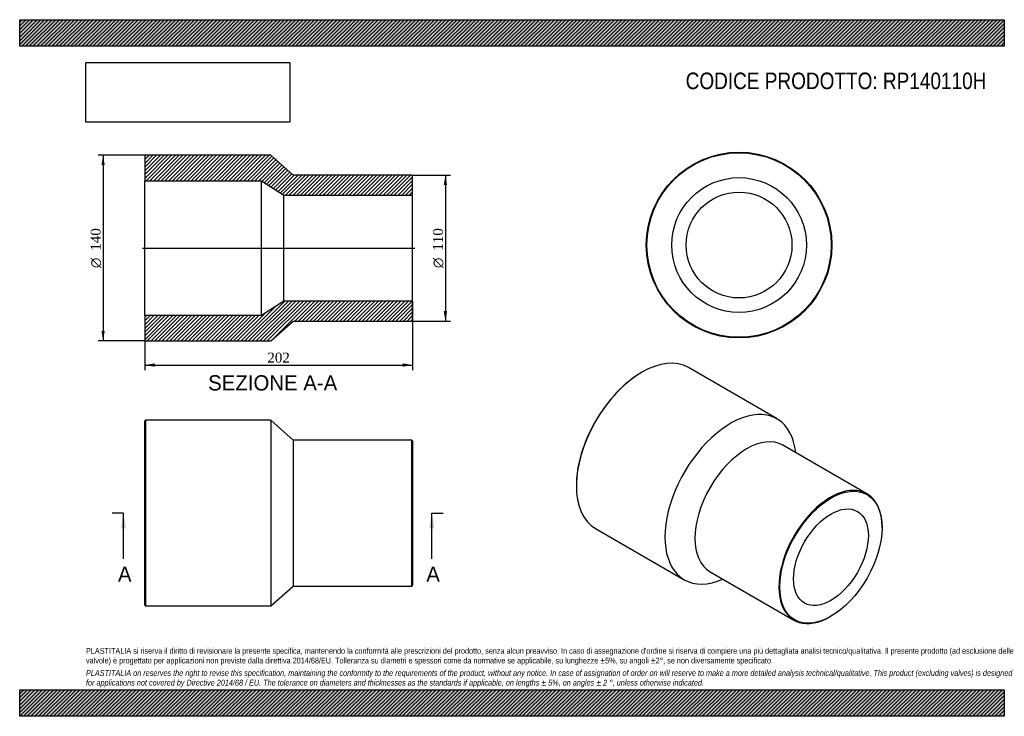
# Model space of a CAD drawing. Header units: millimetres. Extents: x 0 to 742, y 0 to 525.
import ezdxf
from ezdxf.enums import TextEntityAlignment as Align
from ezdxf.lldxf.tags import DXFTag

# ---------------------------------------------------------------- set-up
doc = ezdxf.new("R2010")
doc.units = ezdxf.units.MM
doc.header["$LTSCALE"] = 2.5
for name, color, linetype in [('Default', 7, 'Continuous'), ('DV4_Default', 7, 'Continuous'), ('RP140110H', 7, 'Continuous')]:
    doc.layers.add(name, color=color, linetype=linetype)
doc.styles.add('SEACAD_Solid_Edge_ANSI', font='seans.ttf')
doc.styles.add('SEACAD_Solid_Edge_ANSI1_Symbols', font='semeca1.ttf')
doc.styles.add('SEACAD_Times_New_Roman', font='times.ttf')
tags = doc.linetypes.add('CENTER2', pattern=[28.575, 19.05, -3.175, 3.175, -3.175]).pattern_tags.tags
tags[10:11] = [DXFTag(74, 4), DXFTag(75, 0), DXFTag(340, '0'), DXFTag(46, 0.0), DXFTag(50, 0.0), DXFTag(44, 0.0), DXFTag(45, 0.0)]
tags[8:9] = [DXFTag(74, 4), DXFTag(75, 0), DXFTag(340, '0'), DXFTag(46, 0.0), DXFTag(50, 0.0), DXFTag(44, 0.0), DXFTag(45, 0.0)]
tags[6:7] = [DXFTag(74, 4), DXFTag(75, 0), DXFTag(340, '0'), DXFTag(46, 0.0), DXFTag(50, 0.0), DXFTag(44, 0.0), DXFTag(45, 0.0)]
tags[4:5] = [DXFTag(74, 4), DXFTag(75, 0), DXFTag(340, '0'), DXFTag(46, 0.0), DXFTag(50, 0.0), DXFTag(44, 0.0), DXFTag(45, 0.0)]
doc.dimstyles.new('ANSImm', dxfattribs={"dimtxt": 7.5, "dimasz": 7.5, "dimexe": 3.75, "dimexo": 0, "dimgap": 1.875, "dimtad": 1, "dimdsep": 46, "dimtxsty": 'SEACAD_Times_New_Roman', "dimblk1": '_SE_FILLED', "dimblk2": '_SE_FILLED', "dimsah": 1, "dimcen": 3.75, "dimazin": 0, "dimtfac": 0.85, "dimtdec": 3, "dimtofl": 0, "dimtmove": 0, "dimatfit": 3, "dimfxl": 1, "dimarcsym": 0})
picture_1 = doc.add_image_def('image1.jpg', size_in_pixel=(4302, 1260))

# ---------------------------------------------------------------- blocks, each defined once
blk = doc.blocks.new('SE')
at = {"layer": 'RP140110H', "color": 7, "linetype": 'Continuous'}
for p, q in [((94.8, 223.13), (94.3, 222.63)), ((94.8, 223.13), (94.8, 83.13)), ((189.3, 223.13), (94.8, 223.13)), ((189.3, 223.13), (189.3, 83.13)), ((206.3, 208.13), (189.3, 223.13)), ((94.3, 83.63), (94.3, 222.63)), ((206.3, 208.13), (206.3, 98.13)), ((295.8, 208.13), (206.3, 208.13)), ((295.8, 98.13), (295.8, 208.13)), ((296.3, 207.63), (295.8, 208.13)), ((296.3, 207.63), (296.3, 98.63)), ((189.3, 83.13), (206.3, 98.13)), ((206.3, 98.13), (295.8, 98.13)), ((295.8, 98.13), (296.3, 98.63)), ((94.3, 83.63), (94.8, 83.13)), ((94.8, 83.13), (189.3, 83.13))]:
    blk.add_line(p, q, dxfattribs=at)
blk = doc.blocks.new('SE1')
at = {"layer": 'RP140110H', "color": 7, "linetype": 'Continuous'}
for p, q in [((571.09, 224.19), (504.27, 262.77)), ((469.27, 259.3), (468.92, 259.1)), ((638.9, 167.72), (575.61, 204.26)), ((419.77, 173.98), (419.77, 173.57)), ((434.27, 141.52), (501.09, 102.94)), ((650.29, 142.13), (650.29, 142.54)), ((520.61, 109), (583.9, 72.46)), ((611.4, 75.18), (611.75, 75.38))]:
    blk.add_line(p, q, dxfattribs=at)
for centre, major_axis, start_param, end_param in [((469.27, 202.15), (-35, -60.62), 3.141593, 6.283185), ((468.92, 202.35), (34.75, 60.19), 0.785398, 2.356195), ((536.09, 163.57), (-35, -60.62), 2.474646, 6.283185), ((548.11, 156.63), (-27.5, -47.63), 3.141593, 6.283185), ((611.4, 120.09), (27.5, 47.63), 0, 3.926991), ((611.4, 120.09), (27.5, 47.63), 5.497787, 6.283185), ((536.09, 163.57), (-35, -60.62), 0, 0.666946)]:
    blk.add_ellipse(centre, major_axis=major_axis, ratio=0.57735, start_param=start_param, end_param=end_param, dxfattribs=at)
for major_axis in [(-27.25, -47.2), (-19.95, -34.55)]:
    blk.add_ellipse((611.75, 119.88), major_axis=major_axis, ratio=0.57735, dxfattribs=at)
blk = doc.blocks.new('SE2')
at = {"layer": 'RP140110H', "color": 7, "linetype": 'Continuous'}
for radius in [70, 69.5, 50.8, 39.9]:
    blk.add_circle((542.46, 355.16), radius, dxfattribs=at)
blk = doc.blocks.new('SE4')
at = {"color": 7, "linetype": 'Continuous', "style": 'SEACAD_Solid_Edge_ANSI'}
blk.add_text('A', height=11.5, dxfattribs=at).set_placement((74.11, 112.88), align=Align.TOP_LEFT)
blk = doc.blocks.new('SE5')
at = {"color": 7, "linetype": 'Continuous', "style": 'SEACAD_Solid_Edge_ANSI'}
blk.add_text('A', height=11.5, dxfattribs=at).set_placement((306.61, 112.88), align=Align.TOP_LEFT)
blk = doc.blocks.new('SEANNOT_GROUP')
at = {"linetype": 'Continuous'}
blk.add_hatch(color=7, dxfattribs=at).paths.add_polyline_path([(80.17, 141.63), (78.26, 153.13), (76.34, 141.63)])
at = {"color": 7, "linetype": 'Continuous'}
blk.add_lwpolyline([(78.26, 118.63), (78.26, 153.13)], dxfattribs=at)
blk = doc.blocks.new('SEANNOT_GROUP1')
at = {"linetype": 'Continuous'}
blk.add_hatch(color=7, dxfattribs=at).paths.add_polyline_path([(312.67, 141.63), (310.76, 153.13), (308.84, 141.63)])
at = {"color": 7, "linetype": 'Continuous'}
blk.add_lwpolyline([(310.76, 118.63), (310.76, 153.13)], dxfattribs=at)
blk = doc.blocks.new('SE3')
at = {"layer": 'Default', "color": 7, "linetype": 'CENTER2'}
for p, q in [((78.26, 153.13), (69.63, 153.13)), ((310.76, 153.13), (319.38, 153.13))]:
    blk.add_line(p, q, dxfattribs=at)
at = {"layer": 'Default', "color": 7, "linetype": 'CENTER2', "const_width": 0.0001}
blk.add_lwpolyline([(78.26, 153.13), (310.76, 153.13)], dxfattribs=at)
at = {"layer": 'Default'}
for name in ['SEANNOT_GROUP', 'SEANNOT_GROUP1', 'SE4', 'SE5']:
    blk.add_blockref(name, (0, 0), dxfattribs=at)
blk = doc.blocks.new('SE6')
at = {"layer": 'RP140110H', "linetype": 'Continuous'}
h = blk.add_hatch(dxfattribs=at)
h.set_pattern_fill('LINE', scale=0.62992, angle=45, style=0)
h.paths.add_polyline_path([(206.3, 407.88), (189.3, 422.88), (94.8, 422.88), (94.3, 422.38), (94.3, 403.68), (182.3, 403.68), (199.3, 392.78), (296.3, 392.78), (296.3, 407.38), (295.8, 407.88)])
h = blk.add_hatch(dxfattribs=at)
h.set_pattern_fill('LINE', scale=0.62992, angle=45, style=0)
h.paths.add_polyline_path([(189.3, 282.88), (206.3, 297.88), (295.8, 297.88), (296.3, 298.38), (296.3, 312.98), (199.3, 312.98), (182.3, 302.08), (94.3, 302.08), (94.3, 283.38), (94.8, 282.88)])
at = {"layer": 'DV4_Default', "color": 7, "linetype": 'CENTER2'}
blk.add_line((92.55, 352.88), (298.05, 352.88), dxfattribs=at)
at = {"layer": 'RP140110H', "color": 7, "linetype": 'Continuous'}
for p, q in [((94.3, 422.38), (94.8, 422.88)), ((94.3, 422.38), (94.3, 403.68)), ((189.3, 422.88), (94.8, 422.88)), ((206.3, 407.88), (189.3, 422.88)), ((94.3, 302.08), (94.3, 403.68)), ((94.3, 403.68), (182.3, 403.68)), ((182.3, 302.08), (182.3, 403.68)), ((182.3, 403.68), (199.3, 392.78)), ((295.8, 407.88), (206.3, 407.88)), ((295.8, 407.88), (296.3, 407.38)), ((296.3, 392.78), (296.3, 407.38)), ((199.3, 312.98), (199.3, 392.78)), ((199.3, 392.78), (296.3, 392.78)), ((296.3, 312.98), (296.3, 392.78)), ((199.3, 312.98), (182.3, 302.08)), ((296.3, 312.98), (199.3, 312.98)), ((296.3, 298.38), (296.3, 312.98)), ((182.3, 302.08), (94.3, 302.08)), ((94.3, 302.08), (94.3, 283.38)), ((189.3, 282.88), (206.3, 297.88)), ((206.3, 297.88), (295.8, 297.88)), ((296.3, 298.38), (295.8, 297.88)), ((94.8, 282.88), (94.3, 283.38)), ((94.8, 282.88), (189.3, 282.88))]:
    blk.add_line(p, q, dxfattribs=at)
blk = doc.blocks.new('GDimGGroup')
at = {"layer": 'Default', "linetype": 'Continuous'}
for points in [[(322.29, 400.38), (321.04, 407.88), (319.79, 400.38)], [(322.29, 305.38), (319.79, 305.38), (321.04, 297.88)]]:
    blk.add_hatch(color=7, dxfattribs=at).paths.add_polyline_path(points)
at = {"layer": 'Default', "color": 7, "linetype": 'Continuous'}
for p, q in [((295.8, 407.88), (324.79, 407.88)), ((321.04, 407.88), (321.04, 297.88)), ((295.8, 297.88), (324.79, 297.88))]:
    blk.add_line(p, q, dxfattribs=at)
for s, style, p in [('110', 'SEACAD_Times_New_Roman', (311.67, 350.88)), ('O', 'SEACAD_Solid_Edge_ANSI1_Symbols', (311.67, 337.82))]:
    blk.add_text(s, height=7.5, rotation=90, dxfattribs=dict(at, style=style)).set_placement(p, align=Align.TOP_LEFT)
blk = doc.blocks.new('GDimGGroup1')
at = {"layer": 'Default', "linetype": 'Continuous'}
for points in [[(61.63, 415.38), (64.13, 415.38), (62.88, 422.88)], [(61.63, 290.38), (62.88, 282.88), (64.13, 290.38)]]:
    blk.add_hatch(color=7, dxfattribs=at).paths.add_polyline_path(points)
at = {"layer": 'Default', "color": 7, "linetype": 'Continuous'}
for p, q in [((94.8, 422.88), (59.13, 422.88)), ((62.88, 422.88), (62.88, 282.88)), ((94.8, 282.88), (59.13, 282.88))]:
    blk.add_line(p, q, dxfattribs=at)
for s, style, p in [('140', 'SEACAD_Times_New_Roman', (53.51, 350.88)), ('O', 'SEACAD_Solid_Edge_ANSI1_Symbols', (53.51, 337.82))]:
    blk.add_text(s, height=7.5, rotation=90, dxfattribs=dict(at, style=style)).set_placement(p, align=Align.TOP_LEFT)
blk = doc.blocks.new('DMBLK131')
at = {"layer": 'Default', "linetype": 'Continuous'}
for points in [[(101.8, 263.46), (101.8, 265.96), (94.3, 264.71)], [(288.8, 263.46), (296.3, 264.71), (288.8, 265.96)]]:
    blk.add_hatch(color=7, dxfattribs=at).paths.add_polyline_path(points)
at = {"layer": 'Default', "color": 7, "linetype": 'Continuous'}
for p, q in [((296.3, 312.98), (296.3, 260.96)), ((94.3, 302.08), (94.3, 260.96)), ((94.3, 264.71), (296.3, 264.71))]:
    blk.add_line(p, q, dxfattribs=at)
at = {"layer": 'Default', "color": 7, "linetype": 'Continuous', "style": 'SEACAD_Times_New_Roman'}
blk.add_text('202', height=7.5, dxfattribs=at).set_placement((186.77, 274.08), align=Align.TOP_LEFT)
blk = doc.blocks.new('_SE_FILLED')
at = {"color": 0}
blk.add_line((0, 0), (-1, 0), dxfattribs=at)
blk.add_solid([(0, 0), (-1, -0.1665), (-1, 0.1665), (0, 0)], dxfattribs=at)

msp = doc.modelspace()

# ---------------------------------------------------------------- hatches: boundary and pattern name
at = {"layer": 'Default', "linetype": 'Continuous'}
h = msp.add_hatch(dxfattribs=at)
h.set_pattern_fill('LINE', scale=0.62992, angle=45, style=0)
h.paths.add_polyline_path([(742.5, 505), (742.5, 525), (0, 525), (0, 505)])
for points in [[(742.5, 505), (742.5, 525), (0, 525), (0, 505)], [(742.5, 0), (742.5, 20), (0, 20), (0, 0)]]:
    msp.add_hatch(color=7, dxfattribs=at).paths.add_polyline_path(points)
h = msp.add_hatch(dxfattribs=at)
h.set_pattern_fill('LINE', scale=0.62992, angle=45, style=0)
h.paths.add_polyline_path([(742.5, 0), (742.5, 20), (0, 20), (0, 0)])

# ---------------------------------------------------------------- linework, layer by layer
at = {"layer": 'Default', "color": 7, "linetype": 'Continuous'}
for p, q in [((0, 525), (742.5, 525)), ((0, 505), (0, 525)), ((742.5, 525), (742.5, 505)), ((742.5, 505), (0, 505)), ((0, 20), (742.5, 20)), ((0, 0), (0, 20)), ((742.5, 20), (742.5, 0)), ((742.5, 0), (0, 0))]:
    msp.add_line(p, q, dxfattribs=at)

# ---------------------------------------------------------------- block references
at = {"layer": 'Default'}
for name in ['SE2', 'GDimGGroup1', 'SE6', 'GDimGGroup', 'SE1', 'SE', 'SE3']:
    msp.add_blockref(name, (0, 0), dxfattribs=at)

# ---------------------------------------------------------------- texts
at = {"layer": 'Default', "color": 7, "linetype": 'Continuous', "style": 'SEACAD_Solid_Edge_ANSI'}
msp.add_text('SEZIONE A-A', height=11.5, dxfattribs=at).set_placement((142.107, 257.053), align=Align.TOP_LEFT)
at = {"layer": 'Default', "attachment_point": 1}
for s, insert, char_height, width in [('{\\fArial Narrow|b0||i0||c0|p34;\\C7;\\H12.5;\\W1.;CODICE PRODOTTO: RP140110H}', (502.222, 485.159), 12.5, 227.53696), ("{\\fArial Narrow|b0||i0||c0|p34;\\C7;\\H4.375;\\W1.;PLASTITALIA si riserva il diritto di revisionare la presente specifica, mantenendo la conformità alle prescrizioni del prodotto, senza alcun preavviso. In caso di assegnazione d'ordine si riserva di compiere una più dettagliata analisi tecnico/qualitativa. Il presente prodotto (ad esclusione delle \\P}{\\fArial Narrow|b0||i0||c0|p34;\\C7;\\H4.375;\\W1.;valvole) è progettato per applicazioni non previste dalla direttiva 2014/68/EU. Tolleranza su diametri e spessori come da normative se applicabile, su lunghezze ±5%, su angoli ±2°, se non diversamente specificato.\\P}{\\fArial Narrow|b0||i0||c0|p34;\\C7;\\H1.25;\\W1.;   \\P}{\\fArial Narrow|b0||i1||c0|p34;\\C7;\\H4.375;\\W1.;PLASTITALIA on reserves the right to revise this specification, maintaining the conformity to the requirements of the product, without any notice. In case of assignation of order on will reserve to make a more detailed analysis technical/qualitative. This product (excluding valves) is designed \\P}{\\fArial Narrow|b0||i1||c0|p34;\\C7;\\H4.375;\\W1.;for applications not covered by Directive 2014/68 / EU. The tolerance on diameters and thicknesses as the standards if applicable, on lengths ± 5%, on angles ± 2 °, unless otherwise indicated.\\P}", (50, 51.506), 4.375, 642.5)]:
    msp.add_mtext(s, dxfattribs=dict(at, insert=insert, char_height=char_height, width=width))

# ---------------------------------------------------------------- dimensions: what is measured, and where the dimension line sits
at = {"layer": 'Default', "color": 7, "linetype": 'Continuous'}
dim = msp.add_linear_dim(base=(296.298, 264.71), p1=(94.298, 302.081), p2=(296.298, 312.981), text='\\A1;<>', dimstyle='ANSImm', dxfattribs=at)
dim.commit()
dim.dimension.update_dxf_attribs({"geometry": 'DMBLK131', "text_midpoint": (195.298, 264.71), "dimtype": 160})

# ---------------------------------------------------------------- pictures from other files: only their frames are drawn
image = msp.add_image(picture_1, insert=(50, 447.758), size_in_units=(153.643, 45))
image.dxf.flags = 7

doc.saveas('drawing.dxf')
